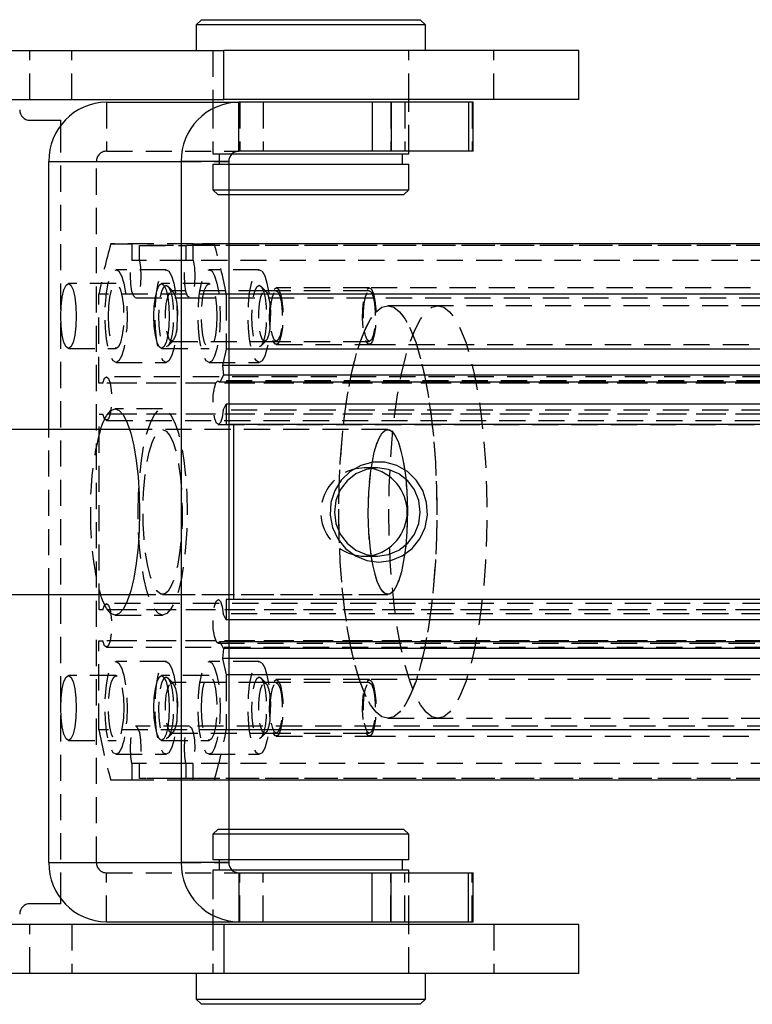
# Model space of a CAD drawing. Extents: x 64 to 763, y 49 to 567.
# Tile 6 of 8: x 581 to 652, y 268 to 364. Entities that reach past the tile are written whole.
import ezdxf

# ---------------------------------------------------------------- set-up
doc = ezdxf.new("R2010")
doc.units = 0
doc.header["$LTSCALE"] = 2
doc.linetypes.add('HIDDEN', pattern=[1.905, 1.27, -0.635])
doc.layers.get('0').update_dxf_attribs({"linetype": 'CONTINUOUS'})

msp = doc.modelspace()

# ---------------------------------------------------------------- linework, layer by layer
at = {"color": 7, "linetype": 'CONTINUOUS'}
for p, q in [((598.297878, 363.859683), (597.79787, 363.359682)), ((598.297878, 363.859683), (619.522869, 363.859683)), ((620.022877, 363.359682), (619.522869, 363.859683)), ((597.79787, 363.359682), (597.79787, 360.859684)), ((620.022877, 363.359682), (597.79787, 363.359682)), ((620.022877, 360.859684), (620.022877, 363.359682)), ((436.411212, 360.859684), (600.469082, 360.859684)), ((600.469082, 356.109682), (600.469082, 360.859684)), ((634.910374, 360.859684), (600.469082, 360.859684)), ((634.910374, 356.109682), (634.910374, 360.859684)), ((436.411212, 356.109682), (600.469082, 356.109682)), ((589.080005, 355.859682), (601.915075, 355.859682)), ((599.410369, 356.109682), (599.410369, 355.859682)), ((634.910374, 356.109682), (600.469082, 356.109682)), ((601.915075, 351.109683), (601.915075, 355.859682)), ((614.849388, 355.859682), (601.915075, 355.859682)), ((614.849388, 355.859682), (614.849388, 351.109683)), ((616.701066, 355.859682), (614.849388, 355.859682)), ((616.701066, 355.859682), (616.701066, 351.109683)), ((624.215632, 355.859682), (616.701066, 355.859682)), ((618.410378, 355.859682), (618.410378, 356.109682)), ((624.215632, 355.859682), (624.215632, 351.109683)), ((624.650895, 355.859682), (624.215632, 355.859682)), ((624.650895, 351.109683), (624.650895, 355.859682)), ((581.657863, 354.109682), (584.657862, 354.109682)), ((584.657862, 353.621982), (584.657862, 354.109682)), ((601.272597, 350.859683), (618.410378, 350.859683)), ((614.849388, 351.109683), (601.915075, 351.109683)), ((616.701066, 351.109683), (614.849388, 351.109683)), ((624.215632, 351.109683), (616.701066, 351.109683)), ((617.810383, 349.859684), (617.810383, 350.859683)), ((618.410378, 350.859683), (618.410378, 351.109683)), ((624.650895, 351.109683), (624.215632, 351.109683)), ((583.494796, 350.109685), (596.329852, 350.109685)), ((583.494796, 324.109683), (583.494796, 350.109685)), ((600.943728, 350.109685), (596.329852, 350.109685)), ((596.329852, 350.109685), (596.329852, 282.109685)), ((600.943728, 350.109685), (600.943728, 282.109685)), ((600.943728, 349.859684), (618.410378, 349.859684)), ((618.410378, 347.359683), (618.410378, 349.859684)), ((600.943728, 347.359683), (604.261248, 347.359683)), ((604.50594, 346.859684), (600.943728, 346.859684)), ((604.261248, 347.359683), (618.410378, 347.359683)), ((617.910369, 346.859684), (604.50594, 346.859684)), ((617.910369, 346.859684), (618.410378, 347.359683)), ((720.964982, 342.109684), (600.943728, 342.109684)), ((718.917384, 342.109684), (600.943728, 342.109684)), ((722.123786, 337.234312), (600.943728, 337.234312)), ((722.123786, 331.909682), (600.943728, 331.909682)), ((721.743478, 330.309683), (600.943728, 330.309683)), ((721.847369, 329.373728), (600.943728, 329.373728)), ((721.509679, 328.710319), (600.943728, 328.710319)), ((722.123786, 326.583752), (600.943728, 326.583752)), ((591.33844, 324.109683), (514.390486, 324.109683)), ((600.943728, 324.609683), (601.419105, 324.609683)), ((722.123786, 324.609683), (600.943728, 324.609683)), ((601.419105, 324.609683), (601.419105, 307.609683)), ((722.836836, 324.609683), (601.419105, 324.609683)), ((514.390486, 308.109683), (591.33844, 308.109683)), ((583.494796, 282.109685), (583.494796, 308.109683)), ((601.419105, 307.609683), (600.943728, 307.609683)), ((722.836836, 307.609683), (601.419105, 307.609683)), ((722.123786, 305.635614), (600.943728, 305.635614)), ((721.512838, 303.513865), (600.943728, 303.513865)), ((721.848383, 302.854698), (600.943728, 302.854698)), ((721.743478, 301.909683), (600.943728, 301.909683)), ((722.123786, 300.309682), (600.943728, 300.309682)), ((722.123786, 294.985052), (600.943728, 294.985052)), ((720.964982, 290.109683), (600.943728, 290.109683)), ((600.943728, 285.359682), (602.794706, 285.359682)), ((602.454945, 284.859683), (600.943728, 284.859683)), ((618.410378, 284.859683), (602.454945, 284.859683)), ((602.794706, 285.359682), (617.910369, 285.359682)), ((618.410378, 284.859683), (617.910369, 285.359682)), ((618.410378, 282.359682), (618.410378, 284.859683)), ((583.494796, 282.109685), (596.329852, 282.109685)), ((600.943728, 282.109685), (596.329852, 282.109685)), ((615.880131, 282.359682), (600.943728, 282.359682)), ((618.410378, 282.359682), (615.880131, 282.359682)), ((617.810383, 281.359683), (617.810383, 282.359682)), ((615.880131, 281.359683), (601.272597, 281.359683)), ((601.915075, 281.109683), (601.915075, 276.359684)), ((601.915075, 281.109683), (614.849388, 281.109683)), ((614.849388, 276.359684), (614.849388, 281.109683)), ((614.849388, 281.109683), (616.701066, 281.109683)), ((618.410378, 281.359683), (615.880131, 281.359683)), ((616.701066, 276.359684), (616.701066, 281.109683)), ((616.701066, 281.109683), (624.215632, 281.109683)), ((618.410378, 281.109683), (618.410378, 281.359683)), ((624.215632, 276.359684), (624.215632, 281.109683)), ((624.215632, 281.109683), (624.650895, 281.109683)), ((624.650895, 276.359684), (624.650895, 281.109683)), ((584.657862, 278.109684), (581.657863, 278.109684)), ((584.657862, 278.109684), (584.657862, 278.597388)), ((600.469082, 276.109684), (436.411212, 276.109684)), ((589.080005, 276.359684), (601.915075, 276.359684)), ((599.410369, 276.359684), (599.410369, 276.109684)), ((600.469082, 276.109684), (600.469082, 271.359682)), ((634.910374, 276.109684), (600.469082, 276.109684)), ((601.915075, 276.359684), (614.849388, 276.359684)), ((614.849388, 276.359684), (616.701066, 276.359684)), ((616.701066, 276.359684), (624.215632, 276.359684)), ((618.410378, 276.109684), (618.410378, 276.359684)), ((624.215632, 276.359684), (624.650895, 276.359684)), ((634.910374, 271.359682), (634.910374, 276.109684)), ((600.469082, 271.359682), (436.411212, 271.359682)), ((597.79787, 271.359682), (597.79787, 268.859684)), ((634.910374, 271.359682), (600.469082, 271.359682)), ((620.022877, 268.859684), (620.022877, 271.359682)), ((597.79787, 268.859684), (598.297878, 268.359683)), ((597.79787, 268.859684), (620.022877, 268.859684)), ((619.522869, 268.359683), (598.297878, 268.359683)), ((619.522869, 268.359683), (620.022877, 268.859684))]:
    msp.add_line(p, q, dxfattribs=at)
at = {"color": 7, "linetype": 'HIDDEN'}
for p, q in [((581.657863, 356.109682), (581.657863, 360.859684)), ((585.726826, 356.109682), (585.726826, 360.859684)), ((599.410369, 360.859684), (599.410369, 356.109682)), ((599.410369, 360.859684), (599.410369, 356.109682)), ((618.410378, 356.109682), (618.410378, 360.859684)), ((618.410378, 356.109682), (618.410378, 360.859684)), ((626.672476, 356.109682), (626.672476, 360.859684)), ((589.080005, 355.859682), (589.080005, 351.109683)), ((599.410369, 355.859682), (599.410369, 350.859683)), ((599.410369, 355.859682), (599.410369, 351.109683)), ((602.014317, 355.859682), (602.014317, 351.109683)), ((604.283704, 355.859682), (604.283704, 351.109683)), ((616.667344, 355.859682), (616.667344, 351.109683)), ((618.025049, 355.859682), (618.025049, 351.109683)), ((618.410378, 351.109683), (618.410378, 355.859682)), ((618.410378, 351.109683), (618.410378, 355.859682)), ((624.56493, 355.859682), (624.56493, 351.109683)), ((584.657862, 278.597388), (584.657862, 353.621982)), ((589.080005, 351.109683), (601.915075, 351.109683)), ((599.410369, 350.859683), (601.272597, 350.859683)), ((600.010379, 350.859683), (600.010379, 349.859684)), ((583.494796, 350.109685), (588.108658, 350.109685)), ((588.108658, 350.109685), (600.943728, 350.109685)), ((588.108658, 282.109685), (588.108658, 350.109685)), ((599.410369, 349.859684), (600.943728, 349.859684)), ((599.410369, 349.859684), (599.410369, 347.359683)), ((599.410369, 347.359683), (600.943728, 347.359683)), ((599.410369, 347.359683), (599.910378, 346.859684)), ((600.943728, 346.859684), (599.910378, 346.859684)), ((589.505165, 342.109684), (591.552748, 342.109684)), ((597.499653, 342.109684), (589.505165, 342.109684)), ((591.552748, 342.109684), (591.552748, 340.504851)), ((597.499653, 342.109684), (591.552748, 342.109684)), ((592.270552, 340.504851), (592.270552, 341.959683)), ((592.270552, 341.959683), (596.781849, 341.959683)), ((713.688298, 341.959683), (592.270552, 341.959683)), ((596.781849, 341.959683), (596.781849, 340.504851)), ((718.199595, 341.959683), (596.781849, 341.959683)), ((597.499653, 340.504851), (597.499653, 342.109684)), ((597.499653, 342.109684), (599.547236, 342.109684)), ((600.943728, 342.109684), (597.499653, 342.109684)), ((600.943728, 342.109684), (599.547236, 342.109684)), ((592.270552, 340.504851), (591.552748, 340.504851)), ((596.781849, 340.504851), (592.270552, 340.504851)), ((597.499653, 340.504851), (596.781849, 340.504851)), ((718.917384, 340.504851), (597.499653, 340.504851)), ((594.866871, 339.609684), (590.01015, 339.609684)), ((603.898956, 339.609682), (599.042236, 339.609682)), ((590.01015, 338.259684), (585.396289, 338.259684)), ((599.042236, 338.259684), (594.42836, 338.259684)), ((588.346346, 328.619684), (588.346346, 337.234314)), ((600.70604, 337.234314), (588.346346, 337.234314)), ((595.535844, 337.493444), (595.041349, 338.01848)), ((604.424938, 337.568184), (595.392852, 337.568184)), ((600.70604, 337.234312), (600.70604, 331.909682)), ((600.943728, 337.234312), (600.70604, 337.234312)), ((604.567914, 337.493442), (604.073434, 338.01848)), ((614.583715, 337.568182), (604.424938, 337.568182)), ((614.583715, 337.859682), (605.551629, 337.859682)), ((704.918518, 337.859682), (614.583715, 337.859682)), ((591.911643, 336.884683), (597.140743, 336.884683)), ((597.140743, 336.884683), (718.558504, 336.884683)), ((621.238097, 336.109683), (616.381391, 336.109683)), ((698.945462, 336.109683), (616.381391, 336.109683)), ((595.041349, 332.200886), (595.535844, 332.725923)), ((595.392852, 332.651183), (604.424938, 332.651183)), ((604.073434, 332.200886), (604.567914, 332.725923)), ((604.424938, 332.651183), (614.583715, 332.651183)), ((605.551629, 332.359682), (614.583715, 332.359682)), ((614.583715, 332.359682), (704.918518, 332.359682)), ((585.396289, 331.959683), (590.01015, 331.959683)), ((594.42836, 331.959683), (599.042236, 331.959683)), ((600.70604, 331.909682), (600.325747, 330.309683)), ((600.943728, 331.909682), (600.70604, 331.909682)), ((590.01015, 330.609684), (594.866871, 330.609684)), ((599.042236, 330.609683), (603.898956, 330.609683)), ((600.325747, 330.309683), (600.429623, 329.373728)), ((600.943728, 330.309683), (600.325747, 330.309683)), ((588.727801, 328.619684), (588.346346, 328.619684)), ((709.764107, 328.619684), (588.346346, 328.619684)), ((710.145547, 328.619684), (588.727801, 328.619684)), ((710.50091, 329.234684), (589.083179, 329.234684)), ((721.339419, 328.834682), (599.921673, 328.834682)), ((600.429623, 329.373728), (600.091933, 328.710319)), ((600.943728, 328.710319), (600.091933, 328.710319)), ((600.943728, 329.373728), (600.429623, 329.373728)), ((594.526201, 326.109683), (589.912324, 326.109683)), ((600.3955, 325.973672), (600.70604, 326.583752)), ((721.813246, 325.973672), (600.3955, 325.973672)), ((600.70604, 326.583752), (600.70604, 324.609683)), ((600.943728, 326.583752), (600.70604, 326.583752)), ((588.382005, 306.619683), (588.382005, 325.599683)), ((588.382005, 325.599683), (588.727801, 325.599683)), ((709.799751, 325.599683), (588.382005, 325.599683)), ((710.145547, 325.599683), (588.727801, 325.599683)), ((589.083179, 324.984683), (710.50091, 324.984683)), ((583.494796, 308.109683), (583.494796, 324.109683)), ((616.381391, 324.109683), (591.33844, 324.109683)), ((616.381391, 324.109683), (594.526201, 324.109683)), ((599.921673, 324.584683), (721.339419, 324.584683)), ((600.70604, 324.609683), (600.943728, 324.609683)), ((615.36546, 320.392683), (614.077448, 320.392683)), ((614.077448, 311.826683), (614.721461, 311.878311)), ((614.077448, 311.826683), (615.36546, 311.826683)), ((591.33844, 308.109683), (616.381391, 308.109683)), ((594.526201, 308.109683), (616.381391, 308.109683)), ((721.339419, 307.634683), (599.921673, 307.634683)), ((600.943728, 307.609683), (600.70604, 307.609683)), ((600.70604, 307.609683), (600.70604, 305.635614)), ((722.123786, 307.609683), (600.70604, 307.609683)), ((588.727801, 306.619683), (588.382005, 306.619683)), ((709.799751, 306.619683), (588.382005, 306.619683)), ((710.145547, 306.619683), (588.727801, 306.619683)), ((710.50091, 307.234684), (589.083179, 307.234684)), ((589.912324, 306.109683), (594.526201, 306.109683)), ((600.70604, 305.635614), (600.3955, 306.245693)), ((721.813246, 306.245693), (600.3955, 306.245693)), ((600.943728, 305.635614), (600.70604, 305.635614)), ((588.346346, 294.985054), (588.346346, 303.599683)), ((588.346346, 303.599683), (588.727801, 303.599683)), ((709.764107, 303.599683), (588.346346, 303.599683)), ((710.145547, 303.599683), (588.727801, 303.599683)), ((589.083179, 302.984683), (710.50091, 302.984683)), ((599.921673, 303.384683), (721.339419, 303.384683)), ((600.095092, 303.513865), (600.430637, 302.854698)), ((600.943728, 303.513865), (600.095092, 303.513865)), ((600.430637, 302.854698), (600.325747, 301.909683)), ((600.943728, 302.854698), (600.430637, 302.854698)), ((600.325747, 301.909683), (600.70604, 300.309682)), ((600.943728, 301.909683), (600.325747, 301.909683)), ((594.866871, 301.609683), (590.01015, 301.609683)), ((603.898956, 301.609683), (599.042236, 301.609683)), ((590.01015, 300.259683), (585.396289, 300.259683)), ((599.042236, 300.259683), (594.42836, 300.259683)), ((595.535844, 299.493443), (595.041349, 300.01848)), ((600.70604, 300.309682), (600.70604, 294.985052)), ((600.943728, 300.309682), (600.70604, 300.309682)), ((604.567914, 299.493443), (604.073434, 300.01848)), ((604.424938, 299.568183), (595.392852, 299.568183)), ((614.583715, 299.568183), (604.424938, 299.568183)), ((614.583715, 299.859684), (605.551629, 299.859684)), ((704.918518, 299.859684), (614.583715, 299.859684)), ((616.381391, 296.109684), (621.238097, 296.109684)), ((616.381391, 296.109684), (698.945462, 296.109684)), ((597.140743, 295.334683), (591.911643, 295.334683)), ((718.558504, 295.334683), (597.140743, 295.334683)), ((600.70604, 294.985054), (588.346346, 294.985054)), ((595.041349, 294.200886), (595.535844, 294.725924)), ((595.392852, 294.651184), (604.424938, 294.651184)), ((600.943728, 294.985052), (600.70604, 294.985052)), ((604.073434, 294.200886), (604.567914, 294.725923)), ((604.424938, 294.651182), (614.583715, 294.651182)), ((605.551629, 294.359684), (614.583715, 294.359684)), ((614.583715, 294.359684), (704.918518, 294.359684)), ((585.396289, 293.959684), (590.01015, 293.959684)), ((594.42836, 293.959684), (599.042236, 293.959684)), ((590.01015, 292.609684), (594.866871, 292.609684)), ((599.042236, 292.609682), (603.898956, 292.609682)), ((591.552733, 291.714515), (591.552733, 290.109683)), ((592.270552, 291.714515), (591.552733, 291.714515)), ((592.270552, 290.259683), (592.270552, 291.714515)), ((596.781849, 291.714515), (592.270552, 291.714515)), ((596.781849, 291.714515), (596.781849, 290.259683)), ((597.499653, 291.714515), (596.781849, 291.714515)), ((597.499653, 290.109683), (597.499653, 291.714515)), ((718.917384, 291.714515), (597.499653, 291.714515)), ((591.552733, 290.109683), (589.505165, 290.109683)), ((597.499653, 290.109683), (589.505165, 290.109683)), ((597.499653, 290.109683), (591.552733, 290.109683)), ((596.781849, 290.259683), (592.270552, 290.259683)), ((713.688298, 290.259683), (592.270552, 290.259683)), ((718.199595, 290.259683), (596.781849, 290.259683)), ((599.547236, 290.109683), (597.499653, 290.109683)), ((718.917384, 290.109683), (597.499653, 290.109683)), ((600.943728, 290.109683), (599.547236, 290.109683)), ((599.910378, 285.359682), (599.410369, 284.859683)), ((600.943728, 284.859683), (599.410369, 284.859683)), ((599.410369, 284.859683), (599.410369, 282.359682)), ((599.910378, 285.359682), (600.943728, 285.359682)), ((583.494796, 282.109685), (588.108658, 282.109685)), ((588.108658, 282.109685), (600.943728, 282.109685)), ((600.943728, 282.359682), (599.410369, 282.359682)), ((600.010379, 282.359682), (600.010379, 281.359683)), ((589.080005, 281.109683), (601.915075, 281.109683)), ((589.080005, 276.359684), (589.080005, 281.109683)), ((601.272597, 281.359683), (599.410369, 281.359683)), ((599.410369, 281.359683), (599.410369, 276.359684)), ((599.410369, 281.109683), (599.410369, 276.359684)), ((602.014317, 276.359684), (602.014317, 281.109683)), ((604.283704, 276.359684), (604.283704, 281.109683)), ((616.667344, 276.359684), (616.667344, 281.109683)), ((618.025049, 276.359684), (618.025049, 281.109683)), ((618.410378, 276.359684), (618.410378, 281.109683)), ((618.410378, 276.359684), (618.410378, 281.109683)), ((624.56493, 276.359684), (624.56493, 281.109683)), ((581.657863, 271.359682), (581.657863, 276.109684)), ((585.726826, 276.109684), (585.726826, 271.359682)), ((599.410369, 276.109684), (599.410369, 271.359682)), ((599.410369, 276.109684), (599.410369, 271.359682)), ((618.410378, 271.359682), (618.410378, 276.109684)), ((618.410378, 271.359682), (618.410378, 276.109684)), ((626.672476, 276.109684), (626.672476, 271.359682))]:
    msp.add_line(p, q, dxfattribs=at)
at = {"color": 7, "linetype": 'HIDDEN', "flags": 128}
for points in [[(592.270552, 340.504851), (592.379077, 339.814804), (592.416733, 339.002691), (592.377811, 338.191637), (592.268213, 337.504612), (592.104553, 337.045772), (591.911643, 336.884683), (591.718747, 337.045772), (591.555088, 337.504612), (591.44549, 338.191639), (591.406568, 339.002691), (591.444223, 339.814804), (591.552748, 340.504851)], [(597.499653, 340.504851), (597.608178, 339.814804), (597.645833, 339.002691), (597.606911, 338.191637), (597.497313, 337.50461), (597.333654, 337.04577), (597.140743, 336.884683), (596.947848, 337.04577), (596.784188, 337.50461), (596.67459, 338.191637), (596.635669, 339.002691), (596.673324, 339.814804), (596.781849, 340.504851)], [(590.01015, 339.609684), (590.286984, 339.456349), (590.544953, 339.006798), (590.766474, 338.291663), (590.936451, 337.359683), (591.043293, 336.274368), (591.079741, 335.109682), (591.043293, 333.944998), (590.936451, 332.859683), (590.766474, 331.927703), (590.544953, 331.212569), (590.286984, 330.763017), (590.01015, 330.609684), (589.733331, 330.763017), (589.475363, 331.212569), (589.253842, 331.927703), (589.083864, 332.859683), (588.977008, 333.944998), (588.94056, 335.109682), (588.977008, 336.274368), (589.083864, 337.359683), (589.253842, 338.291663), (589.475363, 339.006798), (589.733331, 339.456349), (590.01015, 339.609684)], [(594.866871, 339.609684), (595.14369, 339.456349), (595.401659, 339.006798), (595.623179, 338.291663), (595.793157, 337.359683), (595.900013, 336.274368), (595.936461, 335.109682), (595.900013, 333.944998), (595.793157, 332.859683), (595.623179, 331.927703), (595.401659, 331.212569), (595.14369, 330.763017), (594.866871, 330.609684), (594.590037, 330.763017), (594.332068, 331.212569), (594.110548, 331.927703), (593.94057, 332.859683), (593.833729, 333.944998), (593.79728, 335.109682), (593.833729, 336.274368), (593.94057, 337.359683), (594.110548, 338.291663), (594.332068, 339.006798), (594.590037, 339.456349), (594.866871, 339.609684)], [(599.042236, 339.609682), (599.31907, 339.456349), (599.577039, 339.006798), (599.798559, 338.291663), (599.968537, 337.359683), (600.075378, 336.274368), (600.111826, 335.109682), (600.075378, 333.944997), (599.968537, 332.859683), (599.798559, 331.927702), (599.577039, 331.212569), (599.31907, 330.763017), (599.042236, 330.609683), (598.765417, 330.763017), (598.507448, 331.212569), (598.285927, 331.927702), (598.11595, 332.859683), (598.009094, 333.944997), (597.972645, 335.109682), (598.009094, 336.274368), (598.11595, 337.359683), (598.285927, 338.291663), (598.507448, 339.006798), (598.765417, 339.456349), (599.042236, 339.609682)], [(603.898956, 339.609682), (604.175775, 339.456349), (604.433744, 339.006798), (604.655265, 338.291663), (604.825242, 337.359683), (604.932099, 336.274368), (604.968532, 335.109682), (604.932099, 333.944997), (604.825242, 332.859683), (604.655265, 331.927702), (604.433744, 331.212569), (604.175775, 330.763017), (603.898956, 330.609683), (603.622123, 330.763017), (603.364154, 331.212569), (603.142633, 331.927702), (602.972656, 332.859683), (602.865799, 333.944997), (602.829366, 335.109682), (602.865799, 336.274368), (602.972656, 337.359683), (603.142633, 338.291663), (603.364154, 339.006798), (603.622123, 339.456349), (603.898956, 339.609682)], [(589.261442, 335.109682), (589.298083, 336.083086), (589.404433, 336.961206), (589.570074, 337.658086), (589.778795, 338.105511), (590.01015, 338.259684), (590.241521, 338.105511), (590.450241, 337.658086), (590.615883, 336.961206), (590.722217, 336.083086), (590.758874, 335.109682), (590.722217, 334.136279), (590.615883, 333.258159), (590.450241, 332.561278), (590.241521, 332.113854), (590.01015, 331.959683), (589.778795, 332.113854), (589.570074, 332.561278), (589.404433, 333.258159), (589.298083, 334.136279), (589.261442, 335.109682)], [(594.866871, 338.109683), (595.087214, 337.962852), (595.285996, 337.536735), (595.44374, 336.873039), (595.545023, 336.036734), (595.579921, 335.109682), (595.545023, 334.182633), (595.44374, 333.346327), (595.285996, 332.682632), (595.087214, 332.256514), (594.866871, 332.109684), (594.646513, 332.256514), (594.447746, 332.682632), (594.289987, 333.346327), (594.188704, 334.182633), (594.153806, 335.109682), (594.188704, 336.036734), (594.289987, 336.873039), (594.447746, 337.536735), (594.646513, 337.962852), (594.866871, 338.109683)], [(599.790945, 335.109682), (599.754303, 334.136279), (599.647968, 333.258159), (599.482327, 332.561278), (599.273606, 332.113854), (599.042236, 331.959683), (598.81088, 332.113854), (598.60216, 332.561278), (598.436519, 333.258159), (598.330169, 334.136279), (598.293527, 335.109682), (598.330169, 336.083086), (598.436519, 336.961206), (598.60216, 337.658086), (598.81088, 338.105511), (599.042236, 338.259684), (599.273606, 338.105511), (599.482327, 337.658086), (599.647968, 336.961206), (599.754303, 336.083086), (599.790945, 335.109682)], [(603.898956, 338.109683), (604.1193, 337.962852), (604.318081, 337.536733), (604.475825, 336.873039), (604.577108, 336.036734), (604.612007, 335.109682), (604.577108, 334.182631), (604.475825, 333.346327), (604.318081, 332.682632), (604.1193, 332.256512), (603.898956, 332.109682), (603.678598, 332.256512), (603.479817, 332.682632), (603.322073, 333.346327), (603.22079, 334.182633), (603.185891, 335.109682), (603.22079, 336.036734), (603.322073, 336.873039), (603.479817, 337.536733), (603.678598, 337.962852), (603.898956, 338.109683)], [(595.392852, 337.568184), (595.592706, 337.419918), (595.768466, 336.993003), (595.89891, 336.338933), (595.96832, 335.536597), (595.96832, 334.68277), (595.89891, 333.880434), (595.768466, 333.226364), (595.592706, 332.799449), (595.392852, 332.651183), (595.192983, 332.799449), (595.017239, 333.226364), (594.886779, 333.880434), (594.817369, 334.68277), (594.817369, 335.536597), (594.886779, 336.338933), (595.017239, 336.993003), (595.192983, 337.419918), (595.392852, 337.568184)], [(604.424938, 337.568182), (604.624792, 337.419918), (604.800551, 336.993003), (604.930996, 336.338933), (605.000406, 335.536597), (605.000406, 334.682768), (604.930996, 333.880434), (604.800551, 333.226362), (604.624792, 332.799449), (604.424938, 332.651183), (604.225068, 332.799449), (604.049324, 333.226362), (603.918864, 333.880434), (603.849455, 334.682768), (603.849455, 335.536597), (603.918864, 336.338933), (604.049324, 336.993003), (604.225068, 337.419918), (604.424938, 337.568182)], [(605.551629, 337.859682), (605.763867, 337.71068), (605.953096, 337.279821), (606.09883, 336.613791), (606.185257, 335.784768), (606.203034, 334.882591), (606.150209, 334.00502), (606.03252, 333.247158), (605.862721, 332.691131), (605.659216, 332.397191), (605.444043, 332.397191), (605.240523, 332.691131), (605.070724, 333.247158), (604.95305, 334.00502), (604.900225, 334.882591), (604.917987, 335.784768), (605.004429, 336.613791), (605.150147, 337.279821), (605.339392, 337.71068), (605.551629, 337.859682)], [(605.551629, 337.568184), (605.751484, 337.419918), (605.927243, 336.993003), (606.057688, 336.338933), (606.127097, 335.536597), (606.127097, 334.68277), (606.057688, 333.880434), (605.927243, 333.226364), (605.751484, 332.799449), (605.551629, 332.651183), (605.35176, 332.799449), (605.176016, 333.226364), (605.045556, 333.880434), (604.976147, 334.68277), (604.976147, 335.536597), (605.045556, 336.338933), (605.176016, 336.993003), (605.35176, 337.419918), (605.551629, 337.568184)], [(614.583715, 337.859682), (614.795952, 337.71068), (614.985182, 337.279819), (615.130915, 336.613791), (615.217342, 335.784768), (615.235119, 334.882589), (615.182295, 334.00502), (615.064605, 333.247158), (614.894806, 332.691131), (614.691301, 332.397189), (614.476129, 332.397189), (614.272608, 332.691131), (614.10281, 333.247158), (613.98512, 334.00502), (613.932311, 334.882589), (613.950073, 335.784768), (614.036514, 336.613791), (614.182233, 337.279819), (614.371478, 337.71068), (614.583715, 337.859682)], [(614.583715, 337.568182), (614.783569, 337.419918), (614.959328, 336.993003), (615.089773, 336.338933), (615.159183, 335.536597), (615.159183, 334.682768), (615.089773, 333.880434), (614.959328, 333.226362), (614.783569, 332.799449), (614.583715, 332.651183), (614.383846, 332.799449), (614.208101, 333.226362), (614.077642, 333.880434), (614.008232, 334.682768), (614.008232, 335.536597), (614.077642, 336.338933), (614.208101, 336.993003), (614.383846, 337.419918), (614.583715, 337.568182)], [(616.381391, 296.109684), (615.808397, 296.255506), (615.243747, 296.690847), (614.695697, 297.409359), (614.172219, 298.400562), (613.680973, 299.650006), (613.22908, 301.139468), (612.823172, 302.847231), (612.469151, 304.748389), (612.172171, 306.81522), (611.936583, 309.017586), (611.765801, 311.32337), (611.662327, 313.69895), (611.627667, 316.109683), (611.662327, 318.520417), (611.765801, 320.895997), (611.936583, 323.201781), (612.172171, 325.404146), (612.469151, 327.470978), (612.823172, 329.372137), (613.22908, 331.079898), (613.680973, 332.56936), (614.172219, 333.818804), (614.695697, 334.810009), (615.243747, 335.528519), (615.808397, 335.96386), (616.381391, 336.109683), (616.954385, 335.96386), (617.519035, 335.528519), (618.067085, 334.810007), (618.590563, 333.818804), (619.081824, 332.56936), (619.533702, 331.079898), (619.939609, 329.372136), (620.293631, 327.470977), (620.590611, 325.404146), (620.826199, 323.20178), (620.996981, 320.895996), (621.100455, 318.520416), (621.135115, 316.109683), (621.100455, 313.698949), (620.996981, 311.32337), (620.826199, 309.017585), (620.590611, 306.81522), (620.293631, 304.748388), (619.939609, 302.84723), (619.533702, 301.139468), (619.081824, 299.650006), (618.590563, 298.400562), (618.067085, 297.409357), (617.519035, 296.690847), (616.954385, 296.255506), (616.381391, 296.109684)], [(616.381391, 336.109683), (616.954385, 335.96386), (617.519035, 335.528519), (618.067085, 334.810007), (618.590563, 333.818804), (619.081824, 332.56936), (619.533702, 331.079898), (619.939609, 329.372136), (620.293631, 327.470977), (620.590611, 325.404146), (620.826199, 323.20178), (620.996981, 320.895996), (621.100455, 318.520416), (621.135115, 316.109683), (621.100455, 313.698949), (620.996981, 311.32337), (620.826199, 309.017585), (620.590611, 306.81522), (620.293631, 304.748388), (619.939609, 302.84723), (619.533702, 301.139468), (619.081824, 299.650006), (618.590563, 298.400562), (618.067085, 297.409357), (617.519035, 296.690847), (616.954385, 296.255506), (616.381391, 296.109684), (615.808397, 296.255506), (615.243747, 296.690847), (614.695697, 297.409359), (614.172219, 298.400562), (613.680973, 299.650006), (613.22908, 301.139468), (612.823172, 302.847231), (612.469151, 304.748389), (612.172171, 306.81522), (611.936583, 309.017586), (611.765801, 311.32337), (611.662327, 313.69895), (611.627667, 316.109683), (611.662327, 318.520417), (611.765801, 320.895997), (611.936583, 323.201781), (612.172171, 325.404146), (612.469151, 327.470978), (612.823172, 329.372137), (613.22908, 331.079898), (613.680973, 332.56936), (614.172219, 333.818804), (614.695697, 334.810009), (615.243747, 335.528519), (615.808397, 335.96386), (616.381391, 336.109683)], [(621.238097, 296.109684), (620.665102, 296.255506), (620.100453, 296.690847), (619.552403, 297.409359), (619.02894, 298.400562), (618.537678, 299.650006), (618.085801, 301.139468), (617.679878, 302.847231), (617.325856, 304.748389), (617.028891, 306.81522), (616.793289, 309.017586), (616.622507, 311.32337), (616.519033, 313.69895), (616.484373, 316.109683), (616.519033, 318.520417), (616.622507, 320.895997), (616.793289, 323.201781), (617.028891, 325.404146), (617.325856, 327.470978), (617.679878, 329.372137), (618.085801, 331.079898), (618.537678, 332.56936), (619.02894, 333.818804), (619.552403, 334.810009), (620.100453, 335.528519), (620.665102, 335.96386), (621.238097, 336.109683), (621.811106, 335.96386), (622.375741, 335.528519), (622.92379, 334.810007), (623.447268, 333.818804), (623.93853, 332.56936), (624.390407, 331.079898), (624.796315, 329.372136), (625.150337, 327.470977), (625.447317, 325.404146), (625.682919, 323.20178), (625.853702, 320.895996), (625.957175, 318.520416), (625.991835, 316.109683), (625.957175, 313.698949), (625.853702, 311.32337), (625.682919, 309.017585), (625.447317, 306.81522), (625.150337, 304.748388), (624.796315, 302.84723), (624.390407, 301.139468), (623.93853, 299.650006), (623.447268, 298.400562), (622.92379, 297.409357), (622.375741, 296.690847), (621.811106, 296.255506), (621.238097, 296.109684)], [(588.727801, 328.619684), (588.891818, 329.076255), (589.084848, 329.234671), (589.277624, 329.070914), (589.440911, 328.609811), (589.549973, 327.92127), (589.588269, 327.109683), (589.549973, 326.298096), (589.440911, 325.609555), (589.277624, 325.148452), (589.084848, 324.984695), (588.891818, 325.143112), (588.727801, 325.599683)], [(600.3955, 325.973672), (600.292771, 325.268115), (600.133776, 324.781116), (599.942624, 324.58651), (599.748298, 324.713804), (599.580257, 325.143696), (599.463983, 325.81101), (599.417104, 326.614574), (599.446713, 327.432558), (599.548339, 328.140945), (599.706574, 328.632336), (599.897414, 328.832229), (600.091933, 328.710319)], [(592.149331, 316.109683), (592.185437, 317.846165), (592.29268, 319.529885), (592.467769, 321.109683), (592.705413, 322.537559), (592.998385, 323.770128), (593.337758, 324.769937), (593.713268, 325.50661), (594.113453, 325.957761), (594.526201, 326.109683), (594.938933, 325.957761), (595.339133, 325.50661), (595.714628, 324.769937), (596.054017, 323.770128), (596.346988, 322.537559), (596.584617, 321.109683), (596.759721, 319.529885), (596.866949, 317.846165), (596.903055, 316.109683), (596.866949, 314.373202), (596.759721, 312.689482), (596.584617, 311.109683), (596.346988, 309.681807), (596.054017, 308.449239), (595.714628, 307.449429), (595.339133, 306.712757), (594.938933, 306.261606), (594.526201, 306.109683), (594.113453, 306.261606), (593.713268, 306.712757), (593.337758, 307.449429), (592.998385, 308.449239), (592.705413, 309.681807), (592.467769, 311.109683), (592.29268, 312.689482), (592.185437, 314.373202), (592.149331, 316.109683)], [(594.526201, 324.109683), (594.886064, 323.965112), (595.232918, 323.536627), (595.554217, 322.839711), (595.838382, 321.899555), (596.075102, 320.750138), (596.255853, 319.433003), (596.374094, 317.995754), (596.425532, 316.490338), (596.408336, 314.971164), (596.323102, 313.493139), (596.172943, 312.109683), (595.963254, 310.870797), (595.701619, 309.821258), (595.397516, 308.998999), (595.061912, 308.433739), (594.706952, 308.145907), (594.345449, 308.145907), (593.990489, 308.433739), (593.654885, 308.998999), (593.350767, 309.821258), (593.089147, 310.870797), (592.879458, 312.109683), (592.729284, 313.49314), (592.644065, 314.971165), (592.626854, 316.490338), (592.678308, 317.995755), (592.796533, 319.433003), (592.977284, 320.750138), (593.214019, 321.899555), (593.498169, 322.839711), (593.819483, 323.536627), (594.166338, 323.965112), (594.526201, 324.109683)], [(616.381391, 324.109683), (616.741254, 323.965112), (617.088108, 323.536627), (617.409422, 322.839711), (617.693572, 321.899555), (617.930307, 320.750138), (618.111043, 319.433003), (618.229284, 317.995754), (618.280723, 316.490338), (618.263527, 314.971164), (618.178307, 313.493139), (618.028133, 312.109683), (617.818444, 310.870797), (617.556809, 309.821258), (617.252707, 308.998999), (616.917103, 308.433739), (616.562142, 308.145907), (616.20064, 308.145907), (615.845679, 308.433739), (615.510075, 308.998999), (615.205972, 309.821258), (614.944338, 310.870797), (614.734649, 312.109683), (614.584475, 313.49314), (614.499255, 314.971165), (614.482059, 316.490338), (614.533498, 317.995755), (614.651739, 319.433003), (614.83249, 320.750138), (615.06921, 321.899555), (615.353375, 322.839711), (615.674674, 323.536627), (616.021528, 323.965112), (616.381391, 324.109683)], [(616.381391, 308.109683), (616.021528, 308.254254), (615.674674, 308.682739), (615.353375, 309.379655), (615.06921, 310.319811), (614.83249, 311.469228), (614.651739, 312.786363), (614.533498, 314.223612), (614.482059, 315.729028), (614.499255, 317.248202), (614.584475, 318.726227), (614.734649, 320.109683), (614.944338, 321.348569), (615.205972, 322.398108), (615.510075, 323.220367), (615.845679, 323.785627), (616.20064, 324.073459), (616.562142, 324.073459), (616.917103, 323.785627), (617.252707, 323.220367), (617.556809, 322.398108), (617.818444, 321.348569), (618.028133, 320.109683), (618.178307, 318.726227), (618.263527, 317.248202), (618.280723, 315.729028), (618.229284, 314.223611), (618.111043, 312.786363), (617.930307, 311.469228), (617.693572, 310.319811), (617.409422, 309.379655), (617.088108, 308.682739), (616.741254, 308.254254), (616.381391, 308.109683)], [(600.095092, 303.513865), (599.900498, 303.386553), (599.709108, 303.582034), (599.550053, 304.070588), (599.447488, 304.777937), (599.417015, 305.596538), (599.463283, 306.401933), (599.579229, 307.071675), (599.74724, 307.503937), (599.941789, 307.632998), (600.133269, 307.439239), (600.292577, 306.952118), (600.3955, 306.245693)], [(588.727801, 306.619683), (588.891818, 307.076255), (589.084848, 307.234672), (589.277624, 307.070914), (589.440911, 306.609811), (589.549973, 305.92127), (589.588269, 305.109683), (589.549973, 304.298096), (589.440911, 303.609555), (589.277624, 303.148452), (589.084848, 302.984695), (588.891818, 303.143111), (588.727801, 303.599683)], [(590.01015, 301.609683), (590.286984, 301.45635), (590.544953, 301.006797), (590.766474, 300.291665), (590.936451, 299.359683), (591.043293, 298.27437), (591.079741, 297.109684), (591.043293, 295.944998), (590.936451, 294.859683), (590.766474, 293.927703), (590.544953, 293.212568), (590.286984, 292.763017), (590.01015, 292.609684), (589.733331, 292.763017), (589.475363, 293.212568), (589.253842, 293.927703), (589.083864, 294.859683), (588.977008, 295.944998), (588.94056, 297.109684), (588.977008, 298.27437), (589.083864, 299.359683), (589.253842, 300.291665), (589.475363, 301.006797), (589.733331, 301.45635), (590.01015, 301.609683)], [(594.866871, 301.609683), (595.14369, 301.45635), (595.401659, 301.006797), (595.623179, 300.291665), (595.793157, 299.359683), (595.900013, 298.27437), (595.936461, 297.109684), (595.900013, 295.944998), (595.793157, 294.859683), (595.623179, 293.927703), (595.401659, 293.212568), (595.14369, 292.763017), (594.866871, 292.609684), (594.590037, 292.763017), (594.332068, 293.212568), (594.110548, 293.927703), (593.94057, 294.859683), (593.833729, 295.944998), (593.79728, 297.109684), (593.833729, 298.27437), (593.94057, 299.359683), (594.110548, 300.291665), (594.332068, 301.006797), (594.590037, 301.45635), (594.866871, 301.609683)], [(599.042236, 301.609683), (599.31907, 301.456349), (599.577039, 301.006797), (599.798559, 300.291663), (599.968537, 299.359683), (600.075378, 298.274368), (600.111826, 297.109684), (600.075378, 295.944998), (599.968537, 294.859683), (599.798559, 293.927703), (599.577039, 293.212568), (599.31907, 292.763017), (599.042236, 292.609682), (598.765417, 292.763017), (598.507448, 293.212568), (598.285927, 293.927703), (598.11595, 294.859683), (598.009094, 295.944998), (597.972645, 297.109684), (598.009094, 298.274368), (598.11595, 299.359683), (598.285927, 300.291663), (598.507448, 301.006797), (598.765417, 301.456349), (599.042236, 301.609683)], [(603.898956, 301.609683), (604.175775, 301.456349), (604.433744, 301.006797), (604.655265, 300.291663), (604.825242, 299.359683), (604.932099, 298.274368), (604.968532, 297.109684), (604.932099, 295.944998), (604.825242, 294.859683), (604.655265, 293.927703), (604.433744, 293.212568), (604.175775, 292.763017), (603.898956, 292.609682), (603.622123, 292.763017), (603.364154, 293.212568), (603.142633, 293.927703), (602.972656, 294.859683), (602.865799, 295.944998), (602.829366, 297.109684), (602.865799, 298.274368), (602.972656, 299.359683), (603.142633, 300.291663), (603.364154, 301.006797), (603.622123, 301.456349), (603.898956, 301.609683)], [(590.758874, 297.109684), (590.722217, 296.13628), (590.615883, 295.25816), (590.450241, 294.56128), (590.241521, 294.113856), (590.01015, 293.959684), (589.778795, 294.113856), (589.570074, 294.56128), (589.404433, 295.25816), (589.298083, 296.13628), (589.261442, 297.109684), (589.298083, 298.083087), (589.404433, 298.961207), (589.570074, 299.658088), (589.778795, 300.105512), (590.01015, 300.259683), (590.241521, 300.105512), (590.450241, 299.658088), (590.615883, 298.961207), (590.722217, 298.083087), (590.758874, 297.109684)], [(594.866871, 300.109684), (595.087214, 299.962854), (595.285996, 299.536735), (595.44374, 298.873039), (595.545023, 298.036733), (595.579921, 297.109684), (595.545023, 296.182632), (595.44374, 295.346327), (595.285996, 294.682633), (595.087214, 294.256514), (594.866871, 294.109683), (594.646513, 294.256514), (594.447746, 294.682633), (594.289987, 295.346327), (594.188704, 296.182632), (594.153806, 297.109684), (594.188704, 298.036735), (594.289987, 298.873039), (594.447746, 299.536735), (594.646513, 299.962854), (594.866871, 300.109684)], [(598.293527, 297.109684), (598.330169, 298.083087), (598.436519, 298.961207), (598.60216, 299.658088), (598.81088, 300.105512), (599.042236, 300.259683), (599.273606, 300.105512), (599.482327, 299.658088), (599.647968, 298.961207), (599.754303, 298.083087), (599.790945, 297.109684), (599.754303, 296.13628), (599.647968, 295.25816), (599.482327, 294.56128), (599.273606, 294.113856), (599.042236, 293.959684), (598.81088, 294.113856), (598.60216, 294.56128), (598.436519, 295.25816), (598.330169, 296.13628), (598.293527, 297.109684)], [(603.898956, 300.109682), (604.1193, 299.962852), (604.318081, 299.536735), (604.475825, 298.873039), (604.577108, 298.036733), (604.612007, 297.109684), (604.577108, 296.182632), (604.475825, 295.346327), (604.318081, 294.682631), (604.1193, 294.256514), (603.898956, 294.109683), (603.678598, 294.256514), (603.479817, 294.682631), (603.322073, 295.346327), (603.22079, 296.182632), (603.185891, 297.109684), (603.22079, 298.036733), (603.322073, 298.873039), (603.479817, 299.536735), (603.678598, 299.962852), (603.898956, 300.109682)], [(595.392852, 299.568183), (595.592706, 299.419917), (595.768466, 298.993004), (595.89891, 298.338933), (595.96832, 297.536598), (595.96832, 296.682769), (595.89891, 295.880433), (595.768466, 295.226363), (595.592706, 294.799449), (595.392852, 294.651184), (595.192983, 294.799449), (595.017239, 295.226363), (594.886779, 295.880433), (594.817369, 296.682769), (594.817369, 297.536598), (594.886779, 298.338933), (595.017239, 298.993004), (595.192983, 299.419917), (595.392852, 299.568183)], [(604.424938, 299.568183), (604.624792, 299.419917), (604.800551, 298.993002), (604.930996, 298.338933), (605.000406, 297.536596), (605.000406, 296.682769), (604.930996, 295.880433), (604.800551, 295.226363), (604.624792, 294.799449), (604.424938, 294.651182), (604.225068, 294.799449), (604.049324, 295.226363), (603.918864, 295.880433), (603.849455, 296.682769), (603.849455, 297.536596), (603.918864, 298.338933), (604.049324, 298.993002), (604.225068, 299.419917), (604.424938, 299.568183)], [(605.551629, 299.859684), (605.763867, 299.710681), (605.953096, 299.27982), (606.09883, 298.61379), (606.185257, 297.784768), (606.203034, 296.88259), (606.150209, 296.005021), (606.03252, 295.24716), (605.862721, 294.69113), (605.659216, 294.39719), (605.444043, 294.39719), (605.240523, 294.69113), (605.070724, 295.24716), (604.95305, 296.005021), (604.900225, 296.88259), (604.917987, 297.784768), (605.004429, 298.61379), (605.150147, 299.27982), (605.339392, 299.710681), (605.551629, 299.859684)], [(605.551629, 299.568183), (605.751484, 299.419917), (605.927243, 298.993004), (606.057688, 298.338933), (606.127097, 297.536598), (606.127097, 296.682769), (606.057688, 295.880433), (605.927243, 295.226363), (605.751484, 294.799449), (605.551629, 294.651184), (605.35176, 294.799449), (605.176016, 295.226363), (605.045556, 295.880433), (604.976147, 296.682769), (604.976147, 297.536598), (605.045556, 298.338933), (605.176016, 298.993004), (605.35176, 299.419917), (605.551629, 299.568183)], [(614.583715, 299.859684), (614.795952, 299.71068), (614.985182, 299.27982), (615.130915, 298.61379), (615.217342, 297.784768), (615.235119, 296.88259), (615.182295, 296.00502), (615.064605, 295.247158), (614.894806, 294.69113), (614.691301, 294.39719), (614.476129, 294.39719), (614.272608, 294.69113), (614.10281, 295.247158), (613.98512, 296.00502), (613.932311, 296.88259), (613.950073, 297.784768), (614.036514, 298.61379), (614.182233, 299.27982), (614.371478, 299.71068), (614.583715, 299.859684)], [(614.583715, 299.568183), (614.783569, 299.419917), (614.959328, 298.993002), (615.089773, 298.338933), (615.159183, 297.536596), (615.159183, 296.682769), (615.089773, 295.880433), (614.959328, 295.226363), (614.783569, 294.799449), (614.583715, 294.651182), (614.383846, 294.799449), (614.208101, 295.226363), (614.077642, 295.880433), (614.008232, 296.682769), (614.008232, 297.536596), (614.077642, 298.338933), (614.208101, 298.993002), (614.383846, 299.419917), (614.583715, 299.568183)], [(591.552733, 291.714515), (591.444223, 292.404562), (591.406568, 293.216675), (591.44549, 294.027729), (591.555088, 294.714756), (591.718747, 295.173596), (591.911643, 295.334683), (592.104553, 295.173596), (592.268213, 294.714756), (592.377811, 294.027729), (592.416733, 293.216675), (592.379077, 292.404562), (592.270552, 291.714515)], [(596.781849, 291.714515), (596.673324, 292.404562), (596.635669, 293.216675), (596.67459, 294.027729), (596.784188, 294.714754), (596.947848, 295.173594), (597.140743, 295.334683), (597.333654, 295.173594), (597.497313, 294.714754), (597.606911, 294.027727), (597.645833, 293.216675), (597.608178, 292.404562), (597.499653, 291.714515)]]:
    msp.add_lwpolyline(points, dxfattribs=at)
at = {"color": 7, "linetype": 'CONTINUOUS', "flags": 128}
for points in [[(584.647565, 335.109682), (584.684207, 336.083086), (584.790557, 336.961206), (584.956198, 337.658086), (585.164919, 338.105511), (585.396289, 338.259684), (585.627644, 338.105511), (585.836365, 337.658086), (586.002006, 336.961206), (586.108356, 336.083086), (586.144998, 335.109682), (586.108356, 334.136279), (586.002006, 333.258159), (585.836365, 332.561278), (585.627644, 332.113854), (585.396289, 331.959683), (585.164919, 332.113854), (584.956198, 332.561278), (584.790557, 333.258159), (584.684207, 334.136279), (584.647565, 335.109682)], [(595.177083, 335.109682), (595.140426, 334.136279), (595.034092, 333.258159), (594.86845, 332.561278), (594.65973, 332.113854), (594.42836, 331.959683), (594.197004, 332.113854), (593.988284, 332.561278), (593.822642, 333.258159), (593.716293, 334.136279), (593.679651, 335.109682), (593.716293, 336.083086), (593.822642, 336.961206), (593.988284, 337.658086), (594.197004, 338.105511), (594.42836, 338.259684), (594.65973, 338.105511), (594.86845, 337.658086), (595.034092, 336.961206), (595.140426, 336.083086), (595.177083, 335.109682)], [(588.486209, 324.109683), (588.723897, 324.769937), (589.099391, 325.50661), (589.499592, 325.957761), (589.912324, 326.109683), (590.325057, 325.957761), (590.725257, 325.50661), (591.100751, 324.769937), (591.44014, 323.770128), (591.733112, 322.537559), (591.970756, 321.109683), (592.145844, 319.529885), (592.253073, 317.846165), (592.289194, 316.109683), (592.253073, 314.373202), (592.145844, 312.689482), (591.970756, 311.109683), (591.733112, 309.681807), (591.44014, 308.449239), (591.100751, 307.449429), (590.725257, 306.712757), (590.325057, 306.261606), (589.912324, 306.109683), (589.499592, 306.261606), (589.099391, 306.712757), (588.723897, 307.449429), (588.486209, 308.109683)], [(615.503564, 311.245683), (616.67852, 311.398494), (617.779656, 311.847327), (618.737771, 312.563979), (619.492679, 313.503421), (619.996934, 314.606624), (620.218842, 315.80427), (620.144486, 317.021105), (619.778513, 318.180673), (619.143932, 319.210113), (618.280618, 320.044741), (617.242812, 320.632116), (616.095706, 320.935329), (614.911406, 320.935329), (613.764315, 320.632116), (612.726509, 320.044741), (611.863195, 319.210113), (611.228614, 318.180673), (610.862642, 317.021105), (610.788285, 315.80427), (611.010193, 314.606624), (611.514448, 313.503421), (612.269341, 312.563979), (613.227471, 311.847327), (614.328607, 311.398494), (615.503564, 311.245683)], [(615.36546, 311.826683), (616.442218, 311.972622), (617.445602, 312.400496), (618.307217, 313.081144), (618.968352, 313.968183), (619.38396, 315.001161), (619.52573, 316.109683), (619.38396, 317.218205), (618.968352, 318.251183), (618.307217, 319.138221), (617.445602, 319.818869), (616.442218, 320.246743), (615.36546, 320.392683), (614.288717, 320.246743), (613.285332, 319.818869), (612.423717, 319.138221), (611.762582, 318.251183), (611.346959, 317.218205), (611.205204, 316.109683), (611.346959, 315.001161), (611.762582, 313.968183), (612.423717, 313.081144), (613.285332, 312.400496), (614.288717, 311.972622), (615.36546, 311.826683)], [(586.144998, 297.109684), (586.108356, 296.13628), (586.002006, 295.25816), (585.836365, 294.56128), (585.627644, 294.113856), (585.396289, 293.959684), (585.164919, 294.113856), (584.956198, 294.56128), (584.790557, 295.25816), (584.684207, 296.13628), (584.647565, 297.109684), (584.684207, 298.083087), (584.790557, 298.961207), (584.956198, 299.658088), (585.164919, 300.105512), (585.396289, 300.259683), (585.627644, 300.105512), (585.836365, 299.658088), (586.002006, 298.961207), (586.108356, 298.083087), (586.144998, 297.109684)], [(593.679651, 297.109684), (593.716293, 298.083087), (593.822642, 298.961207), (593.988284, 299.658088), (594.197004, 300.105512), (594.42836, 300.259683), (594.65973, 300.105512), (594.86845, 299.658088), (595.034092, 298.961207), (595.140426, 298.083087), (595.177083, 297.109684), (595.140426, 296.13628), (595.034092, 295.25816), (594.86845, 294.56128), (594.65973, 294.113856), (594.42836, 293.959684), (594.197004, 294.113856), (593.988284, 294.56128), (593.822642, 295.25816), (593.716293, 296.13628), (593.679651, 297.109684)]]:
    msp.add_lwpolyline(points, dxfattribs=at)
at = {"color": 7, "linetype": 'CONTINUOUS'}
for centre, radius, start, end in [((589.163608, 350.190905), 5.669393, 90.84493128, 180.82085315), ((601.998687, 350.190882), 5.669416, 90.84501602, 180.82061561), ((581.657864, 355.109683), 1, 180, 270), ((601.929614, 350.123804), 0.985987, 90.84486321, 180.82047429), ((613.957929, 316.109683), 4.299708, 280.22869391, 79.77130609), ((589.16361, 282.028463), 5.669395, 179.1791314, 269.15504706), ((601.998689, 282.028486), 5.669418, 179.17936894, 269.15496232), ((601.929618, 282.095566), 0.98599, 179.17952983, 269.15491931), ((581.657864, 277.109683), 1, 90, 180)]:
    msp.add_arc(centre, radius, start, end, dxfattribs=at)
at = {"color": 7, "linetype": 'HIDDEN'}
for centre, radius, start, end in [((589.09455, 350.123798), 0.985993, 90.84522468, 180.82011282), ((641.291878, 327.225181), 53.883319, 163.96432533, 169.2948055), ((547.763921, 327.226154), 53.879785, 10.70484972, 16.03567809), ((615.178932, 316.880912), 27.654233, 164.84694742, 181.59808732), ((614.150344, 316.102711), 4.276649, 82.32561326, 269.02333926), ((615.178952, 315.338457), 27.654253, 178.40191789, 195.15304656), ((641.291987, 304.994208), 53.88343, 190.70519408, 196.03566524), ((547.76403, 304.99319), 53.879674, 343.96431247, 349.29514987), ((589.094554, 282.095572), 0.985997, 179.17989131, 269.15455783)]:
    msp.add_arc(centre, radius, start, end, dxfattribs=at)

doc.saveas('drawing.dxf')
